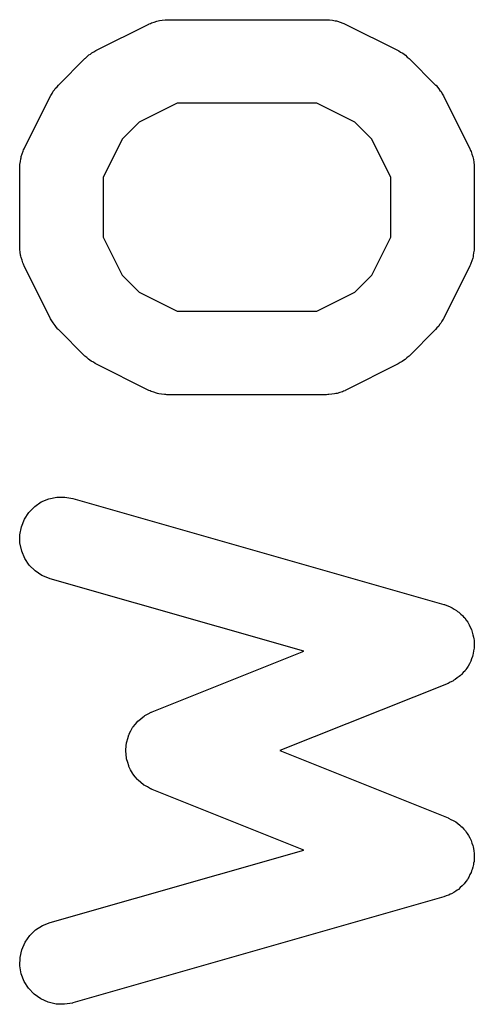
# Model space of a CAD drawing. Extents: x 3.332 to 3.967, y -2.44 to -1.803.
# Tile 9 of 10: x 3.935 to 3.967, y -2.204 to -2.134. Entities that reach past the tile are written whole.
import ezdxf

# ---------------------------------------------------------------- set-up
doc = ezdxf.new("R2010")
doc.units = 0
doc.header["$MEASUREMENT"] = 0
doc.layers.add('BLACK', color=7, linetype='CONTINUOUS')

msp = doc.modelspace()

# ---------------------------------------------------------------- linework, layer by layer
at = {"layer": 'BLACK', "linetype": 'CONTINUOUS'}
for p, q in [((3.94514, -2.13448), (3.94534, -2.13446)), ((3.94534, -2.13446), (3.94554, -2.13443)), ((3.94554, -2.13443), (3.94563, -2.13443)), ((3.94563, -2.13443), (3.94572, -2.13442)), ((3.94572, -2.13442), (3.95696, -2.13442)), ((3.95696, -2.13442), (3.95701, -2.13442)), ((3.95701, -2.13442), (3.95709, -2.13443)), ((3.95709, -2.13443), (3.95718, -2.13443)), ((3.95718, -2.13443), (3.95738, -2.13446)), ((3.95738, -2.13446), (3.95758, -2.13449)), ((3.94065, -2.13661), (3.9444, -2.13473)), ((3.9444, -2.13473), (3.94443, -2.13471)), ((3.94443, -2.13471), (3.94451, -2.13468)), ((3.94451, -2.13468), (3.94459, -2.13464)), ((3.94459, -2.13464), (3.94478, -2.13459)), ((3.94478, -2.13459), (3.94497, -2.13452)), ((3.94497, -2.13452), (3.94506, -2.1345)), ((3.94506, -2.1345), (3.94514, -2.13448)), ((3.95758, -2.13449), (3.95766, -2.13451)), ((3.95766, -2.13451), (3.95775, -2.13453)), ((3.95775, -2.13453), (3.95794, -2.1346)), ((3.95794, -2.1346), (3.95813, -2.13466)), ((3.95813, -2.13466), (3.9582, -2.1347)), ((3.9582, -2.1347), (3.95829, -2.13473)), ((3.95829, -2.13473), (3.96203, -2.13661)), ((3.938, -2.13904), (3.93988, -2.13716)), ((3.93988, -2.13716), (3.93991, -2.13713)), ((3.93991, -2.13713), (3.94004, -2.13703)), ((3.94004, -2.13703), (3.94016, -2.13691)), ((3.94016, -2.13691), (3.94026, -2.13685)), ((3.94026, -2.13685), (3.94036, -2.13677)), ((3.94036, -2.13677), (3.94051, -2.1367)), ((3.94051, -2.1367), (3.94065, -2.13661)), ((3.96203, -2.13661), (3.96207, -2.13663)), ((3.96207, -2.13663), (3.96221, -2.13672)), ((3.96221, -2.13672), (3.96236, -2.13679)), ((3.96236, -2.13679), (3.96245, -2.13687)), ((3.96245, -2.13687), (3.96256, -2.13694)), ((3.96256, -2.13694), (3.96267, -2.13706)), ((3.96267, -2.13706), (3.9628, -2.13716)), ((3.9628, -2.13716), (3.96468, -2.13904)), ((3.93772, -2.13939), (3.93778, -2.13928)), ((3.93778, -2.13928), (3.9379, -2.13916)), ((3.9379, -2.13916), (3.938, -2.13904)), ((3.96468, -2.13904), (3.96471, -2.13906)), ((3.96471, -2.13906), (3.96481, -2.13919)), ((3.96481, -2.13919), (3.96492, -2.13931)), ((3.96492, -2.13931), (3.96499, -2.13942)), ((3.93558, -2.14355), (3.93745, -2.1398)), ((3.93745, -2.1398), (3.93747, -2.13977)), ((3.93747, -2.13977), (3.93756, -2.13963)), ((3.93756, -2.13963), (3.93764, -2.13948)), ((3.93764, -2.13948), (3.93772, -2.13939)), ((3.96499, -2.13942), (3.96507, -2.13951)), ((3.96507, -2.13951), (3.96514, -2.13966)), ((3.96514, -2.13966), (3.96523, -2.1398)), ((3.96523, -2.1398), (3.9671, -2.14355)), ((3.94641, -2.14033), (3.94372, -2.14167)), ((3.95627, -2.14033), (3.94641, -2.14033)), ((3.95897, -2.14167), (3.95627, -2.14033)), ((3.94372, -2.14167), (3.94252, -2.14287)), ((3.96016, -2.14287), (3.95897, -2.14167)), ((3.94252, -2.14287), (3.94117, -2.14557)), ((3.96151, -2.14557), (3.96016, -2.14287)), ((3.93533, -2.14426), (3.93536, -2.14418)), ((3.93536, -2.14418), (3.93537, -2.14409)), ((3.93537, -2.14409), (3.93544, -2.1439)), ((3.93544, -2.1439), (3.9355, -2.14371)), ((3.9355, -2.14371), (3.93554, -2.14363)), ((3.93554, -2.14363), (3.93558, -2.14355)), ((3.9671, -2.14355), (3.96712, -2.14359)), ((3.96712, -2.14359), (3.96715, -2.14367)), ((3.96715, -2.14367), (3.96719, -2.14375)), ((3.96719, -2.14375), (3.96725, -2.14394)), ((3.96725, -2.14394), (3.96732, -2.14413)), ((3.96732, -2.14413), (3.96734, -2.14422)), ((3.93526, -2.14483), (3.93527, -2.14474)), ((3.93526, -2.14487), (3.93526, -2.14483)), ((3.93526, -2.1505), (3.93526, -2.14487)), ((3.93527, -2.14466), (3.93531, -2.14446)), ((3.93527, -2.14474), (3.93527, -2.14466)), ((3.93531, -2.14446), (3.93533, -2.14426)), ((3.96734, -2.14422), (3.96736, -2.1443)), ((3.96736, -2.1443), (3.96738, -2.1445)), ((3.96738, -2.1445), (3.96741, -2.1447)), ((3.96741, -2.1447), (3.96741, -2.14479)), ((3.96741, -2.14479), (3.96742, -2.14487)), ((3.96742, -2.14487), (3.96742, -2.1505)), ((3.94117, -2.14557), (3.94117, -2.1498)), ((3.96151, -2.1498), (3.96151, -2.14557)), ((3.94117, -2.1498), (3.94252, -2.1525)), ((3.96016, -2.1525), (3.96151, -2.1498)), ((3.93527, -2.15058), (3.93526, -2.1505)), ((3.93527, -2.15067), (3.93527, -2.15058)), ((3.9353, -2.15087), (3.93527, -2.15067)), ((3.93532, -2.15107), (3.9353, -2.15087)), ((3.93535, -2.15115), (3.93532, -2.15107)), ((3.93536, -2.15124), (3.93535, -2.15115)), ((3.96735, -2.15111), (3.96733, -2.15119)), ((3.96737, -2.15091), (3.96735, -2.15111)), ((3.96741, -2.15071), (3.96737, -2.15091)), ((3.96742, -2.15054), (3.96741, -2.15062)), ((3.96741, -2.15062), (3.96741, -2.15071)), ((3.96742, -2.1505), (3.96742, -2.15054)), ((3.93543, -2.15143), (3.93536, -2.15124)), ((3.93549, -2.15162), (3.93543, -2.15143)), ((3.93553, -2.1517), (3.93549, -2.15162)), ((3.93556, -2.15178), (3.93553, -2.1517)), ((3.93558, -2.15182), (3.93556, -2.15178)), ((3.93745, -2.15557), (3.93558, -2.15182)), ((3.9671, -2.15182), (3.96523, -2.15557)), ((3.96714, -2.15174), (3.9671, -2.15182)), ((3.96718, -2.15166), (3.96714, -2.15174)), ((3.96724, -2.15147), (3.96718, -2.15166)), ((3.96731, -2.15128), (3.96724, -2.15147)), ((3.96733, -2.15119), (3.96731, -2.15128)), ((3.94252, -2.1525), (3.94372, -2.15369)), ((3.95897, -2.15369), (3.96016, -2.1525)), ((3.94372, -2.15369), (3.94641, -2.15504)), ((3.95627, -2.15504), (3.95897, -2.15369)), ((3.94641, -2.15504), (3.95627, -2.15504)), ((3.93754, -2.15571), (3.93745, -2.15557)), ((3.93762, -2.15585), (3.93754, -2.15571)), ((3.93769, -2.15595), (3.93762, -2.15585)), ((3.93776, -2.15605), (3.93769, -2.15595)), ((3.93787, -2.15618), (3.93776, -2.15605)), ((3.96496, -2.15598), (3.9649, -2.15609)), ((3.96504, -2.15589), (3.96496, -2.15598)), ((3.96512, -2.15574), (3.96504, -2.15589)), ((3.96521, -2.1556), (3.96512, -2.15574)), ((3.96523, -2.15557), (3.96521, -2.1556)), ((3.93797, -2.1563), (3.93787, -2.15618)), ((3.938, -2.15633), (3.93797, -2.1563)), ((3.93988, -2.15821), (3.938, -2.15633)), ((3.96468, -2.15633), (3.9628, -2.15821)), ((3.96478, -2.15621), (3.96468, -2.15633)), ((3.9649, -2.15609), (3.96478, -2.15621)), ((3.94001, -2.15831), (3.93988, -2.15821)), ((3.94013, -2.15843), (3.94001, -2.15831)), ((3.94023, -2.1585), (3.94013, -2.15843)), ((3.94032, -2.15857), (3.94023, -2.1585)), ((3.94047, -2.15865), (3.94032, -2.15857)), ((3.94061, -2.15874), (3.94047, -2.15865)), ((3.94065, -2.15876), (3.94061, -2.15874)), ((3.9444, -2.16064), (3.94065, -2.15876)), ((3.96203, -2.15876), (3.95829, -2.16064)), ((3.96218, -2.15867), (3.96203, -2.15876)), ((3.96232, -2.1586), (3.96218, -2.15867)), ((3.96242, -2.15852), (3.96232, -2.1586)), ((3.96252, -2.15846), (3.96242, -2.15852)), ((3.96264, -2.15834), (3.96252, -2.15846)), ((3.96277, -2.15824), (3.96264, -2.15834)), ((3.9628, -2.15821), (3.96277, -2.15824)), ((3.94448, -2.16067), (3.9444, -2.16064)), ((3.94455, -2.16071), (3.94448, -2.16067)), ((3.94474, -2.16077), (3.94455, -2.16071)), ((3.94493, -2.16084), (3.94474, -2.16077)), ((3.94502, -2.16086), (3.94493, -2.16084)), ((3.9451, -2.16088), (3.94502, -2.16086)), ((3.9453, -2.16091), (3.9451, -2.16088)), ((3.9455, -2.16094), (3.9453, -2.16091)), ((3.95734, -2.16091), (3.95714, -2.16094)), ((3.95754, -2.16089), (3.95734, -2.16091)), ((3.95762, -2.16087), (3.95754, -2.16089)), ((3.95771, -2.16085), (3.95762, -2.16087)), ((3.9579, -2.16078), (3.95771, -2.16085)), ((3.95809, -2.16073), (3.9579, -2.16078)), ((3.95817, -2.16069), (3.95809, -2.16073)), ((3.95825, -2.16066), (3.95817, -2.16069)), ((3.95829, -2.16064), (3.95825, -2.16066)), ((3.94559, -2.16094), (3.9455, -2.16094)), ((3.94567, -2.16095), (3.94559, -2.16094)), ((3.94572, -2.16095), (3.94567, -2.16095)), ((3.95696, -2.16095), (3.94572, -2.16095)), ((3.95705, -2.16094), (3.95696, -2.16095)), ((3.95714, -2.16094), (3.95705, -2.16094)), ((3.93632, -2.16886), (3.93679, -2.16853)), ((3.93679, -2.16853), (3.93732, -2.16831)), ((3.93732, -2.16831), (3.93789, -2.16819)), ((3.93789, -2.16819), (3.93846, -2.16818)), ((3.93846, -2.16818), (3.93903, -2.16828)), ((3.93903, -2.16828), (3.96527, -2.17578)), ((3.9356, -2.16975), (3.93591, -2.16927)), ((3.93591, -2.16927), (3.93632, -2.16886)), ((3.93538, -2.17029), (3.9356, -2.16975)), ((3.93528, -2.17085), (3.93538, -2.17029)), ((3.93528, -2.17143), (3.93528, -2.17085)), ((3.9354, -2.172), (3.93528, -2.17143)), ((3.93562, -2.17253), (3.9354, -2.172)), ((3.93594, -2.173), (3.93562, -2.17253)), ((3.93635, -2.17341), (3.93594, -2.173)), ((3.93683, -2.17373), (3.93635, -2.17341)), ((3.93737, -2.17395), (3.93683, -2.17373)), ((3.93741, -2.17396), (3.93737, -2.17395)), ((3.95535, -2.17908), (3.93741, -2.17396)), ((3.96527, -2.17578), (3.96531, -2.17579)), ((3.96531, -2.17579), (3.96548, -2.17586)), ((3.96548, -2.17586), (3.96566, -2.17592)), ((3.96566, -2.17592), (3.96575, -2.17597)), ((3.96575, -2.17597), (3.96585, -2.17601)), ((3.96585, -2.17601), (3.966, -2.17611)), ((3.966, -2.17611), (3.96616, -2.1762)), ((3.96616, -2.1762), (3.96624, -2.17627)), ((3.96624, -2.17627), (3.96633, -2.17633)), ((3.96633, -2.17633), (3.96646, -2.17646)), ((3.96646, -2.17646), (3.96659, -2.17657)), ((3.96659, -2.17657), (3.96666, -2.17666)), ((3.96666, -2.17666), (3.96674, -2.17673)), ((3.96674, -2.17673), (3.96684, -2.17688)), ((3.96684, -2.17688), (3.96695, -2.17703)), ((3.96695, -2.17703), (3.967, -2.17712)), ((3.967, -2.17712), (3.96706, -2.17721)), ((3.96706, -2.17721), (3.96713, -2.17738)), ((3.96713, -2.17738), (3.96721, -2.17754)), ((3.96721, -2.17754), (3.96724, -2.17764)), ((3.96724, -2.17764), (3.96728, -2.17774)), ((3.96728, -2.17774), (3.96732, -2.17792)), ((3.96732, -2.17792), (3.96737, -2.1781)), ((3.96737, -2.1781), (3.96738, -2.1782)), ((3.96738, -2.1782), (3.9674, -2.17831)), ((3.9674, -2.17831), (3.9674, -2.17849)), ((3.9674, -2.17888), (3.96737, -2.17906)), ((3.9674, -2.17849), (3.96742, -2.17867)), ((3.96742, -2.17867), (3.9674, -2.17878)), ((3.9674, -2.17878), (3.9674, -2.17888)), ((3.94462, -2.18338), (3.95535, -2.17908)), ((3.96723, -2.17962), (3.96717, -2.17979)), ((3.9673, -2.17945), (3.96723, -2.17962)), ((3.96732, -2.17934), (3.9673, -2.17945)), ((3.96735, -2.17924), (3.96732, -2.17934)), ((3.96737, -2.17906), (3.96735, -2.17924)), ((3.96683, -2.18038), (3.96677, -2.18047)), ((3.96689, -2.18029), (3.96683, -2.18038)), ((3.96698, -2.18014), (3.96689, -2.18029)), ((3.96708, -2.17998), (3.96698, -2.18014)), ((3.96712, -2.17988), (3.96708, -2.17998)), ((3.96717, -2.17979), (3.96712, -2.17988)), ((3.96607, -2.18109), (3.96598, -2.18114)), ((3.96621, -2.18098), (3.96607, -2.18109)), ((3.96636, -2.18088), (3.96621, -2.18098)), ((3.96644, -2.1808), (3.96636, -2.18088)), ((3.96652, -2.18074), (3.96644, -2.1808)), ((3.96664, -2.1806), (3.96652, -2.18074)), ((3.96677, -2.18047), (3.96664, -2.1806)), ((3.96556, -2.18136), (3.95367, -2.18612)), ((3.96572, -2.18128), (3.96556, -2.18136)), ((3.96589, -2.1812), (3.96572, -2.18128)), ((3.96598, -2.18114), (3.96589, -2.1812)), ((3.94366, -2.184), (3.94386, -2.18384)), ((3.94386, -2.18384), (3.94406, -2.18368)), ((3.94406, -2.18368), (3.94408, -2.18366)), ((3.94408, -2.18366), (3.94411, -2.18364)), ((3.94411, -2.18364), (3.94434, -2.18352)), ((3.94434, -2.18352), (3.94456, -2.1834)), ((3.94456, -2.1834), (3.94459, -2.18339)), ((3.94459, -2.18339), (3.94462, -2.18338)), ((3.94313, -2.18472), (3.94325, -2.18449)), ((3.94325, -2.18449), (3.94327, -2.18447)), ((3.94327, -2.18447), (3.94329, -2.18444)), ((3.94329, -2.18444), (3.94345, -2.18424)), ((3.94345, -2.18424), (3.94361, -2.18404)), ((3.94361, -2.18404), (3.94364, -2.18402)), ((3.94364, -2.18402), (3.94366, -2.184)), ((3.94283, -2.18549), (3.94291, -2.18525)), ((3.94291, -2.18525), (3.94298, -2.185)), ((3.94298, -2.185), (3.943, -2.18497)), ((3.943, -2.18497), (3.94301, -2.18494)), ((3.94301, -2.18494), (3.94313, -2.18472)), ((3.94276, -2.18607), (3.94279, -2.18581)), ((3.94279, -2.18581), (3.94282, -2.18555)), ((3.94282, -2.18555), (3.94283, -2.18552)), ((3.94283, -2.18552), (3.94283, -2.18549)), ((3.94277, -2.1861), (3.94276, -2.18607)), ((3.94276, -2.18613), (3.94277, -2.1861)), ((3.94279, -2.18638), (3.94276, -2.18613)), ((3.94281, -2.18664), (3.94279, -2.18638)), ((3.94282, -2.18667), (3.94281, -2.18664)), ((3.94282, -2.1867), (3.94282, -2.18667)), ((3.95367, -2.18612), (3.96556, -2.19087)), ((3.9429, -2.18695), (3.94282, -2.1867)), ((3.94297, -2.18719), (3.9429, -2.18695)), ((3.94298, -2.18722), (3.94297, -2.18719)), ((3.94299, -2.18725), (3.94298, -2.18722)), ((3.94311, -2.18748), (3.94299, -2.18725)), ((3.94323, -2.18771), (3.94311, -2.18748)), ((3.94325, -2.18773), (3.94323, -2.18771)), ((3.94326, -2.18776), (3.94325, -2.18773)), ((3.94343, -2.18796), (3.94326, -2.18776)), ((3.94359, -2.18816), (3.94343, -2.18796)), ((3.94361, -2.18818), (3.94359, -2.18816)), ((3.94363, -2.18821), (3.94361, -2.18818)), ((3.94383, -2.18837), (3.94363, -2.18821)), ((3.94402, -2.18854), (3.94383, -2.18837)), ((3.94405, -2.18855), (3.94402, -2.18854)), ((3.94407, -2.18857), (3.94405, -2.18855)), ((3.9443, -2.18869), (3.94407, -2.18857)), ((3.94452, -2.18882), (3.9443, -2.18869)), ((3.94455, -2.18883), (3.94452, -2.18882)), ((3.94458, -2.18884), (3.94455, -2.18883)), ((3.94462, -2.18886), (3.94458, -2.18884)), ((3.95535, -2.19315), (3.94462, -2.18886)), ((3.96556, -2.19087), (3.9656, -2.19089)), ((3.9656, -2.19089), (3.96576, -2.19098)), ((3.96576, -2.19098), (3.96592, -2.19105)), ((3.96592, -2.19105), (3.96601, -2.19111)), ((3.96601, -2.19111), (3.96611, -2.19116)), ((3.96611, -2.19116), (3.96625, -2.19128)), ((3.96625, -2.19128), (3.9664, -2.19138)), ((3.9664, -2.19138), (3.96647, -2.19146)), ((3.96647, -2.19146), (3.96655, -2.19153)), ((3.96655, -2.19153), (3.96667, -2.19167)), ((3.96667, -2.19167), (3.96679, -2.1918)), ((3.96679, -2.1918), (3.96685, -2.19189)), ((3.96685, -2.19189), (3.96692, -2.19197)), ((3.96692, -2.19197), (3.967, -2.19213)), ((3.967, -2.19213), (3.9671, -2.19229)), ((3.9671, -2.19229), (3.96714, -2.19239)), ((3.96714, -2.19239), (3.96719, -2.19248)), ((3.96719, -2.19248), (3.96724, -2.19266)), ((3.96724, -2.19266), (3.96731, -2.19283)), ((3.96731, -2.19283), (3.96733, -2.19293)), ((3.96733, -2.19293), (3.96736, -2.19303)), ((3.93741, -2.19828), (3.95535, -2.19315)), ((3.96736, -2.19303), (3.96738, -2.19321)), ((3.96738, -2.19321), (3.96741, -2.19339)), ((3.96742, -2.19361), (3.9674, -2.19379)), ((3.96741, -2.19339), (3.96741, -2.1935)), ((3.96741, -2.1935), (3.96742, -2.19361)), ((3.96731, -2.19435), (3.96727, -2.19453)), ((3.96736, -2.19418), (3.96731, -2.19435)), ((3.96737, -2.19407), (3.96736, -2.19418)), ((3.9674, -2.19397), (3.96737, -2.19407)), ((3.9674, -2.19379), (3.9674, -2.19397)), ((3.96711, -2.19489), (3.96704, -2.19506)), ((3.9672, -2.19473), (3.96711, -2.19489)), ((3.96723, -2.19463), (3.9672, -2.19473)), ((3.96727, -2.19453), (3.96723, -2.19463)), ((3.96657, -2.19569), (3.96643, -2.19581)), ((3.96663, -2.19561), (3.96657, -2.19569)), ((3.96671, -2.19553), (3.96663, -2.19561)), ((3.96681, -2.19538), (3.96671, -2.19553)), ((3.96693, -2.19524), (3.96681, -2.19538)), ((3.96698, -2.19515), (3.96693, -2.19524)), ((3.96704, -2.19506), (3.96698, -2.19515)), ((3.96544, -2.19639), (3.96527, -2.19646)), ((3.96562, -2.19633), (3.96544, -2.19639)), ((3.96571, -2.19628), (3.96562, -2.19633)), ((3.96581, -2.19624), (3.96571, -2.19628)), ((3.96596, -2.19615), (3.96581, -2.19624)), ((3.96612, -2.19606), (3.96596, -2.19615)), ((3.96621, -2.19599), (3.96612, -2.19606)), ((3.9663, -2.19593), (3.96621, -2.19599)), ((3.96643, -2.19581), (3.9663, -2.19593)), ((3.96527, -2.19646), (3.93903, -2.20395)), ((3.93639, -2.1988), (3.93687, -2.19849)), ((3.93687, -2.19849), (3.93741, -2.19828)), ((3.93564, -2.19967), (3.93597, -2.1992)), ((3.93597, -2.1992), (3.93639, -2.1988)), ((3.93541, -2.2002), (3.93564, -2.19967)), ((3.93529, -2.20076), (3.93541, -2.2002)), ((3.93527, -2.20134), (3.93529, -2.20076)), ((3.93537, -2.20191), (3.93527, -2.20134)), ((3.93558, -2.20244), (3.93537, -2.20191)), ((3.93589, -2.20293), (3.93558, -2.20244)), ((3.93629, -2.20335), (3.93589, -2.20293)), ((3.93676, -2.20368), (3.93629, -2.20335)), ((3.93728, -2.20392), (3.93676, -2.20368)), ((3.93784, -2.20404), (3.93728, -2.20392)), ((3.93842, -2.20406), (3.93784, -2.20404)), ((3.93899, -2.20397), (3.93842, -2.20406)), ((3.93903, -2.20395), (3.93899, -2.20397))]:
    msp.add_line(p, q, dxfattribs=at)

doc.saveas('drawing.dxf')
